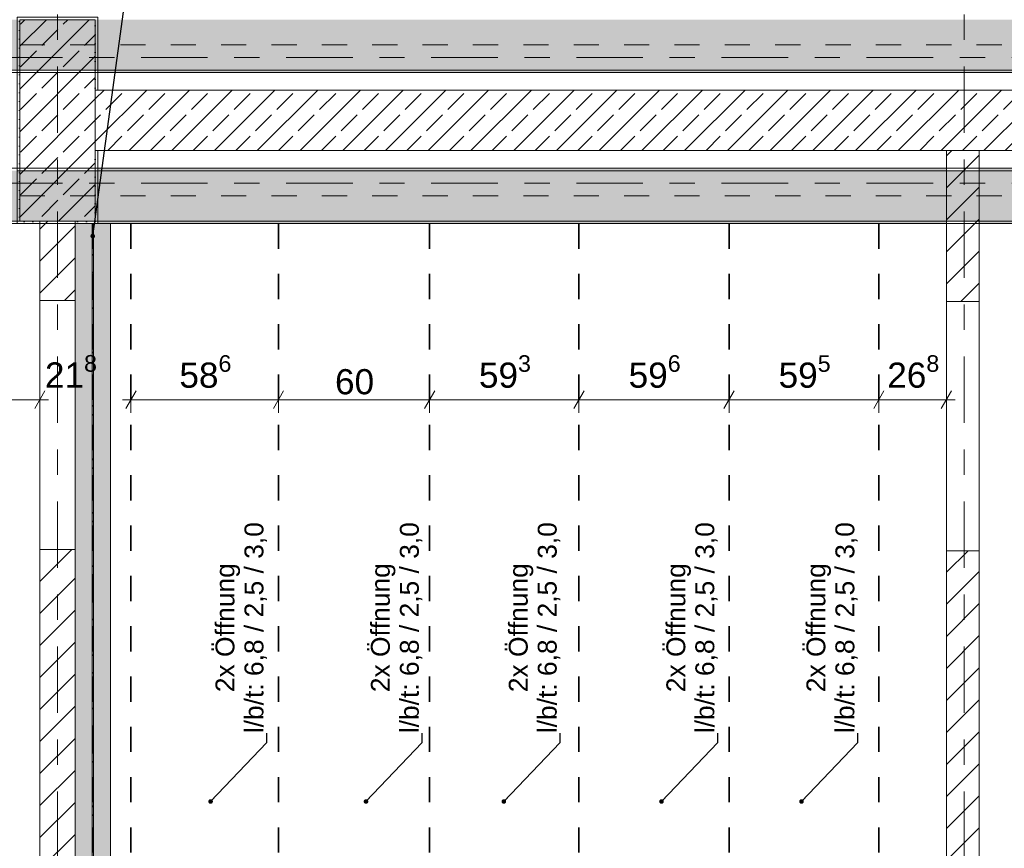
# Model space of a CAD drawing. Header units: metres. Extents: x -3.6 to 84.5, y -11 to 16.8.
# Tile 34 of 76: x 25.6 to 29.5, y 2.7 to 6. Entities that reach past the tile are written whole.
import ezdxf

# ---------------------------------------------------------------- set-up
doc = ezdxf.new("R2010")
doc.units = ezdxf.units.M
doc.header["$MEASUREMENT"] = 0
for name, pattern in [('Achse', [0.2, 0.1, -0.05, 0, -0.05]), ('Strichlinie doppelt', [0.546806, 0.264583, -0.105833, 0.070556, -0.105833]), ('Wipeout_Contour', [1, 0, -1])]:
    doc.linetypes.add(name, pattern=pattern)
for name, color, linetype in [('155 - Bemaßung_ Beschriftung.Ausbau - Deckenelemente', 7, 'Continuous'), ('451 - Universal.Achsen Raster', 7, 'Continuous'), ('605 - Struktur.Wand Innen', 7, 'Continuous'), ('607 - Struktur.Stütze', 7, 'Continuous'), ('608 - Struktur.Träger', 7, 'Continuous'), ('612 - Struktur.Stahlbau', 7, 'Continuous'), ('Neubau_612 - Struktur.Stahlbau', 7, 'Continuous')]:
    doc.layers.add(name, color=color, linetype=linetype)
doc.styles.add('ERSTELLTER_STIL_2', font='txt')
doc.dimstyles.new('ERSTELLTER_STIL__1', dxfattribs={"dimtxt": 0.1, "dimasz": 0.0532, "dimexe": 0.18, "dimexo": 0.0625, "dimgap": 0, "dimtad": 1, "dimtih": 1, "dimtoh": 1, "dimzin": 0, "dimdsep": 46, "dimtxsty": 'ERSTELLTER_STIL_2', "dimblk": 'ARROWHEAD_2', "dimblk1": 'ARROWHEAD_2', "dimblk2": 'ARROWHEAD_2', "dimcen": 0.09, "dimse1": 1, "dimse2": 1, "dimclrd": 7, "dimclre": 7, "dimclrt": 7, "dimazin": 0, "dimtfac": 1, "dimtdec": 4, "dimtmove": 0, "dimatfit": 3, "dimfxl": 1, "dimtolj": 1, "dimtzin": 0, "dimarcsym": 0})
doc.dimstyles.new('ERSTELLTER_STIL__7', dxfattribs={"dimtxt": 0.18, "dimasz": 0.03648, "dimexe": 0.18, "dimexo": 0.0625, "dimgap": 0, "dimtad": 0, "dimtih": 1, "dimtoh": 1, "dimdec": 4, "dimzin": 0, "dimdsep": 46, "dimcen": 0.09, "dimadec": 0, "dimazin": 0, "dimtfac": 1, "dimtdec": 4, "dimtmove": 0, "dimatfit": 3, "dimldrblk": 'ARROWHEAD_11', "dimfxl": 1, "dimtolj": 1, "dimtzin": 0, "dimarcsym": 0})
pattern_1 = [(45, (0, 0), (-0.0636396, 0.0636396), [])]
pattern_2 = [(45, (0, 0), (-0.08485281, 0.08485281), []), (45, (-0.04243, 0.04243), (-0.08485281, 0.08485281), [0.09, -0.03])]
pattern_3 = [(45, (0, 0), (-0.01767767, 0.01767767), [0, -0.025])]

# ---------------------------------------------------------------- blocks, each defined once
blk = doc.blocks.new('*D162')
at = {"layer": '155 - Bemaßung_ Beschriftung.Ausbau - Deckenelemente', "color": 7, "linetype": 'Continuous', "lineweight": 5}
for p, q in [((26.022, 4.4375), (26.022, 4.5425)), ((26.608, 4.4375), (26.608, 4.5425)), ((26.0422, 4.525), (26.0018, 4.455)), ((26.6282, 4.525), (26.5878, 4.455)), ((25.9878, 4.49), (26.022, 4.49)), ((26.022, 4.49), (26.608, 4.49))]:
    blk.add_line(p, q, dxfattribs=at)
at = {"layer": '155 - Bemaßung_ Beschriftung.Ausbau - Deckenelemente', "color": 7, "lineweight": 5, "insert": (26.2141, 4.5083), "char_height": 0.1, "attachment_point": 7, "style": 'ERSTELLTER_STIL_2'}
blk.add_mtext('\\A1;{\\pql;\\fArial|b0|i0|c0|p38;58\\fArial|b0|i0|c0|p38;\\A1{\\H.66x;\\S6^  ;}}', dxfattribs=at)
blk = doc.blocks.new('ARROWHEAD_2')
at = {"color": 0, "linetype": 'Continuous', "lineweight": 0}
for p, q in [((0, 0), (-1, 0)), ((-0.378, -0.655), (0.378, 0.655))]:
    blk.add_line(p, q, dxfattribs=at)
blk = doc.blocks.new('*D163')
at = {"layer": '155 - Bemaßung_ Beschriftung.Ausbau - Deckenelemente', "color": 7, "linetype": 'Continuous', "lineweight": 5}
for p, q in [((26.608, 4.4375), (26.608, 4.5425)), ((27.208, 4.4375), (27.208, 4.5425)), ((26.6282, 4.525), (26.5878, 4.455)), ((27.2282, 4.525), (27.1878, 4.455)), ((26.608, 4.49), (27.208, 4.49))]:
    blk.add_line(p, q, dxfattribs=at)
at = {"layer": '155 - Bemaßung_ Beschriftung.Ausbau - Deckenelemente', "color": 7, "lineweight": 5, "insert": (26.8321, 4.51), "char_height": 0.1, "attachment_point": 7, "style": 'ERSTELLTER_STIL_2'}
blk.add_mtext('\\A1;{\\pql;\\fArial|b0|i0|c0|p38;60}', dxfattribs=at)
blk = doc.blocks.new('*D164')
at = {"layer": '155 - Bemaßung_ Beschriftung.Ausbau - Deckenelemente', "color": 7, "linetype": 'Continuous', "lineweight": 5}
for p, q in [((27.208, 4.4375), (27.208, 4.5425)), ((27.801, 4.4375), (27.801, 4.5425)), ((27.2282, 4.525), (27.1878, 4.455)), ((27.8212, 4.525), (27.7808, 4.455)), ((27.208, 4.49), (27.801, 4.49))]:
    blk.add_line(p, q, dxfattribs=at)
at = {"layer": '155 - Bemaßung_ Beschriftung.Ausbau - Deckenelemente', "color": 7, "lineweight": 5, "insert": (27.4036, 4.5083), "char_height": 0.1, "attachment_point": 7, "style": 'ERSTELLTER_STIL_2'}
blk.add_mtext('\\A1;{\\pql;\\fArial|b0|i0|c0|p38;59\\fArial|b0|i0|c0|p38;\\A1{\\H.66x;\\S3^  ;}}', dxfattribs=at)
blk = doc.blocks.new('*D165')
at = {"layer": '155 - Bemaßung_ Beschriftung.Ausbau - Deckenelemente', "color": 7, "linetype": 'Continuous', "lineweight": 5}
for p, q in [((27.801, 4.4375), (27.801, 4.5425)), ((28.397, 4.4375), (28.397, 4.5425)), ((27.8212, 4.525), (27.7808, 4.455)), ((28.4172, 4.525), (28.3768, 4.455)), ((27.801, 4.49), (28.397, 4.49))]:
    blk.add_line(p, q, dxfattribs=at)
at = {"layer": '155 - Bemaßung_ Beschriftung.Ausbau - Deckenelemente', "color": 7, "lineweight": 5, "insert": (27.9981, 4.5083), "char_height": 0.1, "attachment_point": 7, "style": 'ERSTELLTER_STIL_2'}
blk.add_mtext('\\A1;{\\pql;\\fArial|b0|i0|c0|p38;59\\fArial|b0|i0|c0|p38;\\A1{\\H.66x;\\S6^  ;}}', dxfattribs=at)
blk = doc.blocks.new('*D166')
at = {"layer": '155 - Bemaßung_ Beschriftung.Ausbau - Deckenelemente', "color": 7, "linetype": 'Continuous', "lineweight": 5}
for p, q in [((28.397, 4.4375), (28.397, 4.5425)), ((28.992, 4.4375), (28.992, 4.5425)), ((28.4172, 4.525), (28.3768, 4.455)), ((29.0122, 4.525), (28.9718, 4.455)), ((28.397, 4.49), (28.992, 4.49))]:
    blk.add_line(p, q, dxfattribs=at)
at = {"layer": '155 - Bemaßung_ Beschriftung.Ausbau - Deckenelemente', "color": 7, "lineweight": 5, "insert": (28.5936, 4.5083), "char_height": 0.1, "attachment_point": 7, "style": 'ERSTELLTER_STIL_2'}
blk.add_mtext('\\A1;{\\pql;\\fArial|b0|i0|c0|p38;59\\fArial|b0|i0|c0|p38;\\A1{\\H.66x;\\S5^  ;}}', dxfattribs=at)
blk = doc.blocks.new('*D167')
at = {"layer": '155 - Bemaßung_ Beschriftung.Ausbau - Deckenelemente', "color": 7, "linetype": 'Continuous', "lineweight": 5}
for p, q in [((28.992, 4.4375), (28.992, 4.5425)), ((29.26, 4.4375), (29.26, 4.5425)), ((29.0122, 4.525), (28.9718, 4.455)), ((29.2398, 4.455), (29.2802, 4.525)), ((28.992, 4.49), (29.26, 4.49)), ((29.26, 4.49), (29.2942, 4.49))]:
    blk.add_line(p, q, dxfattribs=at)
at = {"layer": '155 - Bemaßung_ Beschriftung.Ausbau - Deckenelemente', "color": 7, "lineweight": 5, "insert": (29.0251, 4.5083), "char_height": 0.1, "attachment_point": 7, "style": 'ERSTELLTER_STIL_2'}
blk.add_mtext('\\A1;{\\pql;\\fArial|b0|i0|c0|p38;26\\fArial|b0|i0|c0|p38;\\A1{\\H.66x;\\S8^  ;}}', dxfattribs=at)
blk = doc.blocks.new('*D174')
at = {"layer": '155 - Bemaßung_ Beschriftung.Ausbau - Deckenelemente', "color": 7, "linetype": 'Continuous', "lineweight": 5}
for p, q in [((25.442, 4.4375), (25.442, 4.5425)), ((25.66, 4.4375), (25.66, 4.5425)), ((25.4622, 4.525), (25.4218, 4.455)), ((25.6398, 4.455), (25.6802, 4.525)), ((25.442, 4.49), (25.66, 4.49)), ((25.66, 4.49), (25.6942, 4.49))]:
    blk.add_line(p, q, dxfattribs=at)
at = {"layer": '155 - Bemaßung_ Beschriftung.Ausbau - Deckenelemente', "color": 7, "lineweight": 5, "insert": (25.6802, 4.5089), "char_height": 0.1, "attachment_point": 7, "style": 'ERSTELLTER_STIL_2'}
blk.add_mtext('\\A1;{\\pql;\\fArial|b0|i0|c0|p38;21\\fArial|b0|i0|c0|p38;\\A1{\\H.66x;\\S8^  ;}}', dxfattribs=at)
blk = doc.blocks.new('ARROWHEAD_11')
at = {"color": 0, "linetype": 'Continuous', "lineweight": 0}
blk.add_line((0, 0), (-1, 0), dxfattribs=at)
at = {"color": 0, "linetype": 'Continuous', "lineweight": 0, "const_width": 0.25, "flags": 128}
blk.add_lwpolyline([(-0.125, 0, 1), (0.125, 0, 1)], format="xyb", close=True, dxfattribs=at)

msp = doc.modelspace()

# ---------------------------------------------------------------- hatches: boundary and pattern name
at = {"layer": '608 - Struktur.Träger', "linetype": 'Continuous', "lineweight": 0, "true_color": 0x000000}
h = msp.add_hatch(dxfattribs=at)
h.set_pattern_fill('Beton__Stahlbeton_0001', color=18, style=0, pattern_type=2)
h.set_pattern_definition(pattern_2)
h.paths.add_polyline_path([(0.69, 6), (0.38, 6), (0.38, 5.8), (0.69, 5.8), (7.57, 5.8), (7.89, 5.8), (11.17, 5.8), (11.49, 5.8), (15.08, 5.8), (15.28, 5.8), (18.37, 5.8), (18.69, 5.8), (22.06, 5.8), (22.21, 5.8), (25.57, 5.8), (25.89, 5.8), (32.77, 5.8), (33.09, 5.8), (36.415, 5.8), (36.59, 5.8), (39.97, 5.8), (43.87, 5.8), (47.17, 5.8), (47.49, 5.8), (54.37, 5.8), (54.69, 5.8), (61.57, 5.8), (61.88, 5.8), (61.88, 6), (61.57, 6), (54.69, 6), (54.37, 6), (47.49, 6), (47.17, 6), (43.87, 6), (39.54, 6), (38.47, 6), (38.13, 6), (33.09, 6), (32.77, 6), (25.89, 6), (25.57, 6), (18.71, 6), (14.84, 6), (11.76, 6), (11.51, 6), (11.49, 6), (11.17, 6), (7.89, 6), (7.57, 6)])
h = msp.add_hatch(dxfattribs=at)
h.set_pattern_fill('Gips_0001', color=18, style=0, pattern_type=2)
h.set_pattern_definition(pattern_3)
h.paths.add_polyline_path([(32.77, 5.8), (25.89, 5.8), (25.89, 5.79), (32.77, 5.79)])
at = {"layer": 'Neubau_612 - Struktur.Stahlbau', "linetype": 'Continuous', "lineweight": 0, "true_color": 0x000000}
h = msp.add_hatch(dxfattribs=at)
h.set_pattern_fill('Metall__Stahl_0001', color=18, style=0, pattern_type=2)
h.set_pattern_definition([(135, (0, 0), (0.053033, 0.053033), []), (135, (-0.01768, -0.01768), (0.053033, 0.053033), [])])
h.paths.add_polyline_path([(25.8672, 5.19), (25.8672, 0.71), (25.8727, 0.71), (25.8727, 5.19)])

# ---------------------------------------------------------------- linework, layer by layer
at = {"layer": '155 - Bemaßung_ Beschriftung.Ausbau - Deckenelemente', "color": 7, "linetype": 'Achse', "lineweight": 35}
for p, q in [((26.022, 5.19), (26.022, 0.71)), ((26.608, 5.19), (26.608, 0.71)), ((27.208, 5.19), (27.208, 0.71)), ((27.801, 5.19), (27.801, 0.71)), ((28.397, 5.19), (28.397, 0.71)), ((28.992, 5.19), (28.992, 0.71))]:
    msp.add_line(p, q, dxfattribs=at)
at = {"layer": '451 - Universal.Achsen Raster', "color": 160, "linetype": 'Strichlinie doppelt', "lineweight": 9, "true_color": 0x3232ff}
msp.add_line((64.935, 5.85), (-3.175, 5.85), dxfattribs=at)
at = {"layer": '605 - Struktur.Wand Innen', "color": 7, "linetype": 'Continuous', "lineweight": 18, "flags": 128}
msp.add_lwpolyline([(32.78, 5.72), (25.88, 5.72)], dxfattribs=at)
at = {"layer": '608 - Struktur.Träger', "color": 7, "linetype": 'Achse', "lineweight": 9}
msp.add_line((0.38, 5.9), (61.88, 5.9), dxfattribs=at)
at = {"layer": '608 - Struktur.Träger', "color": 7, "linetype": 'Continuous', "lineweight": 13}
for p, q in [((0.38, 5.79), (61.88, 5.79)), ((25.89, 5.4), (25.57, 5.4))]:
    msp.add_line(p, q, dxfattribs=at)
at = {"layer": '608 - Struktur.Träger', "color": 7, "linetype": 'Continuous', "lineweight": 5}
for p, q in [((25.89, 5.8), (25.89, 5.79)), ((32.77, 5.79), (25.89, 5.79)), ((25.89, 5.41), (25.89, 5.4)), ((25.89, 5.2), (25.89, 5.19))]:
    msp.add_line(p, q, dxfattribs=at)
at = {"layer": '608 - Struktur.Träger', "color": 7, "linetype": 'Continuous', "lineweight": 13, "flags": 128}
msp.add_lwpolyline([(33.09, 5.8), (32.77, 5.8), (25.89, 5.8), (25.57, 5.8), (22.21, 5.8), (22.06, 5.8), (18.69, 5.8), (18.37, 5.8), (15.28, 5.8), (15.08, 5.8), (11.49, 5.8), (11.17, 5.8), (7.89, 5.8), (7.57, 5.8), (0.69, 5.8), (0.38, 5.8)], dxfattribs=at)
at = {"layer": 'Neubau_612 - Struktur.Stahlbau', "color": 1, "linetype": 'Continuous', "lineweight": 9}
for p, q in [((25.8672, 5.19), (25.8672, 0.71)), ((25.8727, 5.19), (25.8672, 5.19)), ((25.8727, 5.19), (25.8727, 0.71))]:
    msp.add_line(p, q, dxfattribs=at)
at = {"layer": 'Neubau_612 - Struktur.Stahlbau', "color": 1, "linetype": 'Achse', "lineweight": 9}
msp.add_line((25.87, 5.19), (25.87, 0.71), dxfattribs=at)
at = {"layer": 'Neubau_612 - Struktur.Stahlbau', "color": 1, "linetype": 'Continuous', "lineweight": 13}
msp.add_line((25.94, 5.19), (25.94, 0.71), dxfattribs=at)

# ---------------------------------------------------------------- texts
at = {"layer": '155 - Bemaßung_ Beschriftung.Ausbau - Deckenelemente', "color": 1, "linetype": 'Continuous', "lineweight": 9, "char_height": 0.075, "attachment_point": 7, "rotation": 90, "line_spacing_factor": 0.920482, "style": 'ERSTELLTER_STIL_2'}
for insert in [(26.5617, 3.1647), (27.1788, 3.1647), (27.7263, 3.1647), (28.3521, 3.1647), (28.9083, 3.1647)]:
    msp.add_mtext('\\A1;{\\pqc;\\fArial|b0|i0|c0|p38;2x Öffnung\\P\\pqc;\\fArial|b0|i0|c0|p38;l/b/\\fArial|b0|i0|c0|p38;t\\fArial|b0|i0|c0|p38;: 6,8 / 2,5 / 3,0}', dxfattribs=dict(at, insert=insert))

# ---------------------------------------------------------------- dimensions: what is measured, and where the dimension line sits
at = {"layer": '155 - Bemaßung_ Beschriftung.Ausbau - Deckenelemente', "color": 7, "linetype": 'Continuous', "lineweight": 5}
for base, p1, p2, picture, middle in [((26.608, 4.49), (26.022, 5.19), (26.608, 5.19), '*D162', (26.4254, 4.56)), ((27.208, 4.49), (26.608, 5.19), (27.208, 5.19), '*D163', (26.9083, 4.56)), ((27.801, 4.49), (27.208, 5.19), (27.801, 5.19), '*D164', (27.6149, 4.56)), ((28.397, 4.49), (27.801, 5.19), (28.397, 5.19), '*D165', (28.2094, 4.56)), ((28.9919889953, 4.4899822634), (28.3969889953, 5.1899822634), (28.9919889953, 5.1899822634), '*D166', (28.8048552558, 4.5599822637))]:
    dim = msp.add_linear_dim(base=base, p1=p1, p2=p2, dimstyle='ERSTELLTER_STIL__1', dxfattribs=at)
    dim.commit()
    dim.dimension.update_dxf_attribs({"geometry": picture, "text_midpoint": middle, "dimtype": 160})

# ---------------------------------------------------------------- leaders
at = {"layer": '155 - Bemaßung_ Beschriftung.Ausbau - Deckenelemente', "color": 1, "linetype": 'Continuous', "lineweight": 9, "annotation_type": 0, "has_hookline": 1, "hookline_direction": 0, "horizontal_direction": (0, 1, 0)}
for points, text_width in [([(25.87, 5.14), (25.9962, 6.0609)], 0.8284), ([(26.3381, 2.8933), (26.5617, 3.1282), (26.5617, 3.1647)], 0.8264), ([(26.9552, 2.8933), (27.1788, 3.1282), (27.1788, 3.1647)], 0.8264), ([(27.5027, 2.8933), (27.7263, 3.1282), (27.7263, 3.1647)], 0.8264), ([(28.1285, 2.8933), (28.3521, 3.1282), (28.3521, 3.1647)], 0.8264), ([(28.6847, 2.8933), (28.9083, 3.1282), (28.9083, 3.1647)], 0.8264)]:
    msp.add_leader(points, dimstyle='ERSTELLTER_STIL__7', dxfattribs=dict(at, text_width=text_width))

# ---------------------------------------------------------------- wipeouts: each hides what was drawn before it
at = {"color": 254, "linetype": 'Wipeout_Contour', "lineweight": 0, "ltscale": 119.13437}
msp.add_wipeout([(29.26, 4.88), (29.39, 4.88), (29.39, 5.48), (29.26, 5.48)], dxfattribs=at).dxf.layer = '605 - Struktur.Wand Innen'
at = {"color": 254, "linetype": 'Wipeout_Contour', "lineweight": 0, "ltscale": 104.895209}
msp.add_wipeout([(25.66, 4.8845), (25.8, 4.8845), (25.8, 5.2), (25.66, 5.2)], dxfattribs=at).dxf.layer = '605 - Struktur.Wand Innen'
at = {"color": 254, "linetype": 'Wipeout_Contour', "lineweight": 0, "ltscale": 103.533121}
msp.add_wipeout([(25.66, 0.7), (25.8, 0.7), (25.8, 3.8945), (25.66, 3.8945)], dxfattribs=at).dxf.layer = '605 - Struktur.Wand Innen'
at = {"color": 254, "linetype": 'Wipeout_Contour', "lineweight": 0, "ltscale": 117.838683}
msp.add_wipeout([(29.26, 0.7), (29.39, 0.7), (29.39, 3.89), (29.26, 3.89)], dxfattribs=at).dxf.layer = '605 - Struktur.Wand Innen'

# ---------------------------------------------------------------- next in the draw order: hatches: boundary and pattern name
at = {"layer": '605 - Struktur.Wand Innen', "linetype": 'Continuous', "lineweight": 0, "true_color": 0x000000}
h = msp.add_hatch(dxfattribs=at)
h.set_pattern_fill('Beton__Stahlbeton_0001', color=18, style=0, pattern_type=2)
h.set_pattern_definition(pattern_2)
h.paths.add_polyline_path([(25.88, 5.72), (25.88, 5.48), (32.78, 5.48), (32.78, 5.72)])
h = msp.add_hatch(dxfattribs=at)
h.set_pattern_fill('MW_Ziegel_0001', color=18, style=0, pattern_type=2)
h.set_pattern_definition(pattern_1)
h.paths.add_polyline_path([(29.26, 4.88), (29.39, 4.88), (29.39, 5.48), (29.26, 5.48)])
h = msp.add_hatch(dxfattribs=at)
h.set_pattern_fill('MW_Ziegel_0001', color=18, style=0, pattern_type=2)
h.set_pattern_definition(pattern_1)
h.paths.add_polyline_path([(25.66, 4.8845), (25.8, 4.8845), (25.8, 5.2), (25.66, 5.2)])
h = msp.add_hatch(dxfattribs=at)
h.set_pattern_fill('MW_Ziegel_0001', color=18, style=0, pattern_type=2)
h.set_pattern_definition(pattern_1)
h.paths.add_polyline_path([(25.66, 0.7), (25.8, 0.7), (25.8, 3.8945), (25.66, 3.8945)])
h = msp.add_hatch(dxfattribs=at)
h.set_pattern_fill('MW_Ziegel_0001', color=18, style=0, pattern_type=2)
h.set_pattern_definition(pattern_1)
h.paths.add_polyline_path([(29.26, 0.7), (29.39, 0.7), (29.39, 3.89), (29.26, 3.89)])
at = {"layer": '607 - Struktur.Stütze', "linetype": 'Continuous', "lineweight": 0, "true_color": 0x000000}
h = msp.add_hatch(dxfattribs=at)
h.set_pattern_fill('Gips_0001', color=18, style=0, pattern_type=2)
h.set_pattern_definition(pattern_3)
h.paths.add_polyline_path([(25.57, 6.01), (25.57, 5.19), (25.66, 5.19), (25.66, 5.2), (25.58, 5.2), (25.58, 6), (25.88, 6), (25.88, 5.72), (25.89, 5.72), (25.89, 6.01)])
h = msp.add_hatch(dxfattribs=at)
h.set_pattern_fill('Beton__Stahlbeton_0001', color=18, style=0, pattern_type=2)
h.set_pattern_definition(pattern_2)
h.paths.add_polyline_path([(25.58, 5.2), (25.88, 5.2), (25.88, 6), (25.58, 6)])
h = msp.add_hatch(dxfattribs=at)
h.set_pattern_fill('Gips_0001', color=18, style=0, pattern_type=2)
h.set_pattern_definition(pattern_3)
h.paths.add_polyline_path([(25.8, 5.2), (25.8, 5.19), (25.89, 5.19), (25.89, 5.48), (25.88, 5.48), (25.88, 5.2)])
at = {"layer": '608 - Struktur.Träger', "linetype": 'Continuous', "lineweight": 0, "true_color": 0x000000}
h = msp.add_hatch(dxfattribs=at)
h.set_pattern_fill('Beton__Stahlbeton_0001', color=18, style=0, pattern_type=2)
h.set_pattern_definition(pattern_2)
h.paths.add_polyline_path([(0.69, 5.4), (0.38, 5.4), (0.38, 5.2), (0.69, 5.2), (7.57, 5.2), (7.89, 5.2), (11.17, 5.2), (11.49, 5.2), (15.08, 5.2), (15.28, 5.2), (18.37, 5.2), (18.69, 5.2), (22.06, 5.2), (22.21, 5.2), (25.57, 5.2), (25.89, 5.2), (29.26, 5.2), (29.39, 5.2), (32.77, 5.2), (33.09, 5.2), (36.415, 5.2), (36.59, 5.2), (39.97, 5.2), (40.29, 5.2), (43.71, 5.2), (43.87, 5.2), (47.17, 5.2), (47.49, 5.2), (50.85, 5.2), (51, 5.2), (54.37, 5.2), (54.69, 5.2), (58.06, 5.2), (58.19, 5.2), (61.57, 5.2), (61.88, 5.2), (61.88, 5.4), (61.57, 5.4), (58.19, 5.4), (58.06, 5.4), (54.69, 5.4), (54.37, 5.4), (51, 5.4), (50.85, 5.4), (47.49, 5.4), (47.17, 5.4), (43.87, 5.4), (43.71, 5.4), (40.29, 5.4), (39.97, 5.4), (36.59, 5.4), (36.415, 5.4), (33.09, 5.4), (32.77, 5.4), (29.39, 5.4), (29.26, 5.4), (25.89, 5.4), (25.57, 5.4), (22.21, 5.4), (22.06, 5.4), (18.69, 5.4), (18.37, 5.4), (15.28, 5.4), (15.08, 5.4), (11.49, 5.4), (11.17, 5.4), (7.89, 5.4), (7.57, 5.4)])
h = msp.add_hatch(dxfattribs=at)
h.set_pattern_fill('Gips_0001', color=18, style=0, pattern_type=2)
h.set_pattern_definition(pattern_3)
h.paths.add_polyline_path([(25.89, 5.4), (29.26, 5.4), (29.26, 5.41), (25.89, 5.41)])
h = msp.add_hatch(dxfattribs=at)
h.set_pattern_fill('Gips_0001', color=18, style=0, pattern_type=2)
h.set_pattern_definition(pattern_3)
h.paths.add_polyline_path([(32.77, 5.41), (29.39, 5.41), (29.39, 5.4), (32.77, 5.4)])
h = msp.add_hatch(dxfattribs=at)
h.set_pattern_fill('Gips_0001', color=18, style=0, pattern_type=2)
h.set_pattern_definition(pattern_3)
h.paths.add_polyline_path([(29.26, 5.2), (25.89, 5.2), (25.89, 5.19), (29.26, 5.19)])
h = msp.add_hatch(dxfattribs=at)
h.set_pattern_fill('Gips_0001', color=18, style=0, pattern_type=2)
h.set_pattern_definition(pattern_3)
h.paths.add_polyline_path([(32.77, 5.2), (29.39, 5.2), (29.39, 5.19), (32.77, 5.19)])
at = {"layer": '612 - Struktur.Stahlbau', "linetype": 'Continuous', "lineweight": 0, "true_color": 0x30307f}
msp.add_hatch(color=177, dxfattribs=at).paths.add_polyline_path([(25.8, 5.19), (25.94, 5.19), (25.94, 0.71), (25.8, 0.71)])

# ---------------------------------------------------------------- next in the draw order: linework, layer by layer
at = {"layer": '451 - Universal.Achsen Raster', "color": 160, "linetype": 'Strichlinie doppelt', "lineweight": 9, "true_color": 0x3232ff}
for p, q in [((25.73, -10.585), (25.73, 16.355)), ((29.33, -10.585), (29.33, 16.355)), ((64.935, 5.35), (-3.175, 5.35))]:
    msp.add_line(p, q, dxfattribs=at)
at = {"layer": '605 - Struktur.Wand Innen', "color": 7, "linetype": 'Continuous', "lineweight": 18}
for p, q in [((25.66, 4.8845), (25.8, 4.8845)), ((29.26, 4.88), (29.39, 4.88)), ((25.66, 3.8945), (25.8, 3.8945)), ((29.26, 3.89), (29.39, 3.89))]:
    msp.add_line(p, q, dxfattribs=at)
at = {"layer": '605 - Struktur.Wand Innen', "color": 7, "linetype": 'Continuous', "lineweight": 13}
for p, q in [((25.66, 4.8845), (25.66, 3.8945)), ((25.8, 3.8945), (25.8, 4.8845)), ((29.26, 4.88), (29.26, 3.89)), ((29.39, 3.89), (29.39, 4.88))]:
    msp.add_line(p, q, dxfattribs=at)
at = {"layer": '605 - Struktur.Wand Innen', "color": 7, "linetype": 'Continuous', "lineweight": 18, "flags": 128}
for points in [[(25.88, 5.48), (32.78, 5.48)], [(29.39, 5.48), (29.26, 5.48)], [(29.26, 5.48), (29.26, 4.88)], [(29.39, 4.88), (29.39, 5.48)], [(25.66, 5.2), (25.66, 4.8845)], [(25.8, 4.8845), (25.8, 5.2)], [(25.66, 3.8945), (25.66, 0.7)], [(25.8, 0.7), (25.8, 3.8945)], [(29.26, 3.89), (29.26, 0.7)], [(29.39, 0.7), (29.39, 3.89)]]:
    msp.add_lwpolyline(points, dxfattribs=at)
at = {"layer": '607 - Struktur.Stütze', "color": 7, "linetype": 'Continuous', "lineweight": 5, "flags": 128}
for points in [[(25.89, 5.72), (25.89, 6.01), (25.57, 6.01), (25.57, 5.19), (25.66, 5.19)], [(25.8, 5.19), (25.89, 5.19), (25.89, 5.48)]]:
    msp.add_lwpolyline(points, dxfattribs=at)
at = {"layer": '607 - Struktur.Stütze', "color": 7, "linetype": 'Continuous', "lineweight": 13, "flags": 128}
msp.add_lwpolyline([(25.58, 5.2), (25.88, 5.2), (25.88, 6), (25.58, 6)], close=True, dxfattribs=at)
at = {"layer": '608 - Struktur.Träger', "color": 7, "linetype": 'Continuous', "lineweight": 13}
for p, q in [((0.38, 5.41), (61.88, 5.41)), ((29.26, 5.4), (25.89, 5.4)), ((29.39, 5.4), (29.26, 5.4)), ((32.77, 5.4), (29.39, 5.4)), ((0.38, 5.19), (61.88, 5.19))]:
    msp.add_line(p, q, dxfattribs=at)
at = {"layer": '608 - Struktur.Träger', "color": 7, "linetype": 'Continuous', "lineweight": 5}
for p, q in [((29.26, 5.41), (25.89, 5.41)), ((29.26, 5.41), (29.26, 5.4)), ((29.39, 5.41), (29.39, 5.4)), ((32.77, 5.41), (29.39, 5.41)), ((29.26, 5.19), (25.89, 5.19)), ((29.26, 5.2), (29.26, 5.19)), ((29.39, 5.2), (29.39, 5.19)), ((32.77, 5.19), (29.39, 5.19))]:
    msp.add_line(p, q, dxfattribs=at)
at = {"layer": '608 - Struktur.Träger', "color": 7, "linetype": 'Achse', "lineweight": 9}
msp.add_line((0.38, 5.3), (61.88, 5.3), dxfattribs=at)
at = {"layer": '608 - Struktur.Träger', "color": 7, "linetype": 'Continuous', "lineweight": 13, "flags": 128}
msp.add_lwpolyline([(33.09, 5.2), (32.77, 5.2), (29.39, 5.2), (29.26, 5.2), (25.89, 5.2), (25.57, 5.2), (22.21, 5.2), (22.06, 5.2), (18.69, 5.2), (18.37, 5.2), (15.28, 5.2), (15.08, 5.2), (11.49, 5.2), (11.17, 5.2), (7.89, 5.2), (7.57, 5.2), (0.69, 5.2), (0.38, 5.2)], dxfattribs=at)
at = {"layer": 'Neubau_612 - Struktur.Stahlbau', "color": 1, "linetype": 'Continuous', "lineweight": 13}
for q in [(25.8, 0.71), (25.94, 5.19)]:
    msp.add_line((25.8, 5.19), q, dxfattribs=at)

# ---------------------------------------------------------------- next in the draw order: dimensions: what is measured, and where the dimension line sits
at = {"layer": '155 - Bemaßung_ Beschriftung.Ausbau - Deckenelemente', "color": 7, "linetype": 'Continuous', "lineweight": 5}
for base, p1, p2, picture, middle in [((29.26, 4.49), (28.992, 5.19), (29.26, 5.48), '*D167', (29.2364, 4.56)), ((25.66, 4.49), (25.442, 0.71), (25.66, 5.2), '*D174', (25.8915, 4.56))]:
    dim = msp.add_linear_dim(base=base, p1=p1, p2=p2, dimstyle='ERSTELLTER_STIL__1', dxfattribs=at)
    dim.commit()
    dim.dimension.update_dxf_attribs({"geometry": picture, "text_midpoint": middle, "dimtype": 160})

doc.saveas('drawing.dxf')
